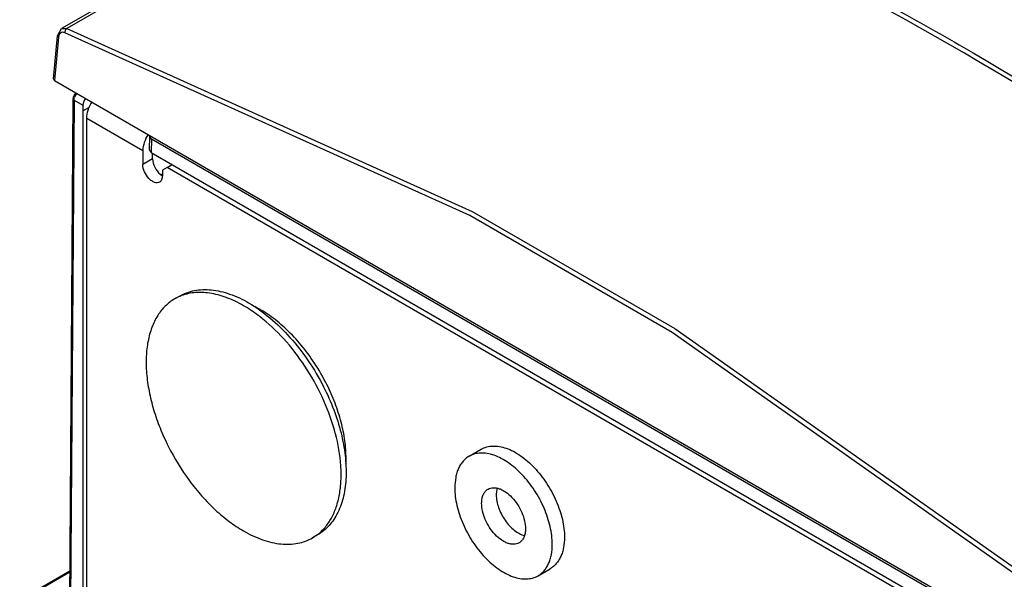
# Model space of a CAD drawing. Header units: millimetres. Extents: x 59 to 456, y 172 to 546.
# Tile 11 of 14: x 67 to 210, y 339 to 420. Entities that reach past the tile are written whole.
import ezdxf

# ---------------------------------------------------------------- set-up
doc = ezdxf.new("R2010")
doc.units = ezdxf.units.MM
doc.header["$LTSCALE"] = 46.725481
doc.layers.get('0').update_dxf_attribs({"linetype": 'CONTINUOUS'})

msp = doc.modelspace()

# ---------------------------------------------------------------- linework, layer by layer
at = {"color": 7, "linetype": 'Continuous'}
for p, q in [((293.12, 546.05), (73.11, 419.02)), ((293.92, 546.09), (73.88, 419.05)), ((72.51, 417.99), (73.11, 419.02)), ((73.11, 419.02), (73.88, 419.05)), ((73.11, 419.02), (73.11, 419.02)), ((71.95, 411.73), (72.51, 417.99)), ((72.66, 417.76), (72.09, 411.52)), ((132.31, 391.93), (73.59, 418.43)), ((72.09, 411.52), (220.59, 325.78)), ((74.25, 330.5), (74.8, 408.83)), ((74.92, 408.66), (74.36, 330.3)), ((74.92, 408.66), (76.19, 407.93)), ((76.19, 407.93), (76.2, 407.1)), ((76.2, 407.1), (77.14, 407.63)), ((76.2, 407.1), (76.2, 328.98)), ((76.76, 331.42), (76.76, 406.05)), ((76.76, 406.05), (84.89, 401.35)), ((85.83, 403.42), (85.8, 401.47)), ((86.12, 403.01), (85.83, 403.42)), ((86.12, 403.01), (86.09, 401.06)), ((207.27, 333.07), (86.12, 403.01)), ((85.8, 401.47), (86.09, 401.06)), ((84.89, 401.35), (84.89, 399.31)), ((86.31, 400.13), (84.89, 399.31)), ((86.09, 401.06), (207.3, 331.08)), ((86.31, 400.13), (86.31, 400.93)), ((88.43, 398.9), (87.72, 398.49)), ((88.43, 398.9), (89.13, 399.3)), ((205.1, 331.54), (88.43, 398.9)), ((87.52, 397.87), (87.72, 397.99)), ((87.56, 397.85), (87.72, 397.94)), ((87.72, 398.49), (87.72, 397.68)), ((90.24, 380.25), (89.51, 379.84)), ((162.05, 375.56), (217.19, 336.69)), ((109.72, 370.47), (109.71, 370.48)), ((109.79, 370.53), (109.78, 370.54)), ((132.22, 357.02), (133.99, 358.04)), ((110.24, 345.61), (109.51, 345.19)), ((74.32, 340.37), (67.02, 336.15)), ((74.32, 340.2), (67.23, 336.1)), ((142.22, 339.7), (143.99, 340.72))]:
    msp.add_line(p, q, dxfattribs=at)
for points in [[(73.88, 419.05), (132.65, 392.53), (162.05, 375.56)], [(216.97, 336.01), (161.68, 374.97), (132.31, 391.93)]]:
    msp.add_lwpolyline(points, dxfattribs=at)
for centre, radius, start, end in [((76.57, 408.53), 1.67, 155.2321, 162.4001), ((76.62, 408.49), 1.73, 144.411, 154.683), ((76.53, 408.55), 1.62, 137.4958, 144.4613), ((92.86, 374.02), 6.71, 112.8649, 119.9856), ((84.62, 353.92), 30.15, 26.5986, 33.4277), ((85.28, 353.09), 28.48, 14.6465, 14.8598), ((97.87, 356.68), 16.5, 357.5853, 0.0189), ((106.16, 351), 6.7, 300.0092, 307.059)]:
    msp.add_arc(centre, radius, start, end, dxfattribs=at)
for centre, major_axis, ratio, start_param, end_param in [((72.45, 411.72), (0.501, 0), 0.575763, 3.089369, 3.925625), ((76.91, 408.33), (0.497, 0.868), 0.599521, 1.176166, 2.354293), ((86.83, 403.42), (1, 0), 0.577342, 2.91749, 3.132865)]:
    msp.add_ellipse(centre, major_axis=major_axis, ratio=ratio, start_param=start_param, end_param=end_param, dxfattribs=at)
for points, knots in [([(270.88, 370.11), (263.72, 375.67), (235.64, 396.61), (205.77, 415.21), (182.74, 427.2)], [0, 0, 0, 0, 0.258827, 1, 1, 1, 1]), ([(183.16, 427.75), (190.65, 423.85), (221.31, 406.89), (250.31, 386.98), (271.29, 370.66)], [0, 0, 0, 0, 0.241262, 1, 1, 1, 1]), ([(73.88, 419.05), (73.83, 419.02), (73.65, 418.86), (73.57, 418.61), (73.59, 418.43)], [0, 0, 0, 0, 0.234357, 1, 1, 1, 1]), ([(72.51, 417.99), (72.51, 417.97), (72.52, 417.87), (72.6, 417.8), (72.66, 417.76)], [0, 0, 0, 0, 0.217974, 1, 1, 1, 1]), ([(72.96, 418.38), (72.92, 418.35), (72.79, 418.23), (72.71, 418.05), (72.68, 417.92)], [0, 0, 0, 0, 0.231173, 1, 1, 1, 1]), ([(73.59, 418.43), (73.48, 418.47), (73.26, 418.51), (73.04, 418.44), (72.96, 418.38)], [0, 0, 0, 0, 0.529468, 1, 1, 1, 1]), ([(74.8, 408.83), (74.8, 408.87), (74.81, 409.04), (74.87, 409.21), (74.92, 409.33)], [0, 0, 0, 0, 0.242189, 1, 1, 1, 1]), ([(74.8, 408.83), (74.8, 408.81), (74.81, 408.74), (74.87, 408.69), (74.92, 408.66)], [0, 0, 0, 0, 0.22124, 1, 1, 1, 1]), ([(74.92, 409.33), (74.91, 409.32), (74.99, 409.27), (75.02, 409.25), (75.06, 409.23)], [0, 0, 0, 0, 0.28456, 1, 1, 1, 1]), ([(74.92, 408.66), (74.92, 408.69), (74.92, 408.82), (74.95, 408.94), (74.98, 409.03)], [0, 0, 0, 0, 0.23424, 1, 1, 1, 1]), ([(76.76, 406.05), (76.76, 406.44), (76.92, 407.27), (77.29, 408.02), (77.53, 408.38)], [0, 0, 0, 0, 0.474851, 1, 1, 1, 1]), ([(85.66, 403.68), (85.42, 403.32), (85.06, 402.57), (84.89, 401.74), (84.89, 401.35)], [0, 0, 0, 0, 0.525149, 1, 1, 1, 1]), ([(86.31, 400.13), (86.31, 399.72), (86.55, 398.88), (87.06, 398.19), (87.39, 397.91)], [0, 0, 0, 0, 0.487022, 1, 1, 1, 1]), ([(87.31, 396.76), (87.21, 396.7), (86.95, 396.64), (86.55, 396.72), (86.14, 396.94), (85.6, 397.43), (85.09, 398.21), (84.89, 398.95), (84.89, 399.31)], [0, 0, 0, 0, 0.087144, 0.186844, 0.304506, 0.438635, 0.73008, 1, 1, 1, 1]), ([(87.72, 397.68), (87.72, 397.49), (87.67, 397.13), (87.44, 396.84), (87.31, 396.76)], [0, 0, 0, 0, 0.550842, 1, 1, 1, 1]), ([(87.39, 397.91), (87.42, 397.89), (87.52, 397.8), (87.63, 397.73), (87.72, 397.68)], [0, 0, 0, 0, 0.259482, 1, 1, 1, 1]), ([(90.24, 380.25), (90.56, 380.44), (91.26, 380.77), (92.39, 381.08), (93.59, 381.22), (94.85, 381.17), (96.16, 380.95), (98.01, 380.41), (99.36, 379.77), (100.24, 379.26)], [0, 0, 0, 0, 0.108048, 0.218133, 0.332107, 0.451504, 0.577465, 0.710723, 1, 1, 1, 1]), ([(99.51, 378.85), (98.71, 379.31), (97.11, 380.08), (94.67, 380.75), (92.69, 380.82), (91.25, 380.57), (90.58, 380.34), (90.26, 380.21)], [0, 0, 0, 0, 0.286981, 0.546458, 0.781433, 0.892178, 1, 1, 1, 1]), ([(89.51, 379.84), (89.02, 379.55), (88.08, 378.84), (86.96, 377.41), (86.12, 375.67), (85.57, 373.66), (85.33, 371.41), (85.39, 368.98), (85.76, 366.41), (86.41, 363.76), (87.35, 361.09), (88.95, 357.55), (90.99, 354.22), (93.41, 351.24), (95.34, 349.26), (97.36, 347.55), (98.79, 346.6), (99.51, 346.19)], [0, 0, 0, 0, 0.04282, 0.087408, 0.135198, 0.187114, 0.243569, 0.304535, 0.369642, 0.438259, 0.509567, 0.582612, 0.72963, 0.801628, 0.871241, 0.937598, 1, 1, 1, 1]), ([(102.31, 376.91), (102.08, 377.09), (101.18, 377.79), (100.24, 378.42), (99.51, 378.85)], [0, 0, 0, 0, 0.258299, 1, 1, 1, 1]), ([(100.24, 379.26), (101.32, 378.64), (103.46, 377.11), (106.35, 374.27), (108.97, 370.9), (110.44, 368.41), (111.1, 367.11)], [0, 0, 0, 0, 0.227813, 0.475012, 0.73505, 1, 1, 1, 1]), ([(109.78, 370.54), (109.19, 371.43), (107.94, 373.13), (105.83, 375.39), (103.57, 377.29), (101.94, 378.3), (101.12, 378.72)], [0, 0, 0, 0, 0.266571, 0.524778, 0.770232, 1, 1, 1, 1]), ([(112.81, 360.39), (112.39, 361.99), (111.25, 365.16), (108.86, 369.6), (105.89, 373.61), (103.54, 375.91), (102.31, 376.91)], [0, 0, 0, 0, 0.249188, 0.506245, 0.760071, 1, 1, 1, 1]), ([(111.1, 367.11), (111.66, 366.03), (112.63, 363.83), (113.69, 360.48), (114.3, 357.21), (114.45, 354.13), (114.11, 351.33), (113.42, 349.25), (112.62, 347.86), (111.93, 346.96), (111.14, 346.2), (110.54, 345.79), (110.24, 345.61)], [0, 0, 0, 0, 0.156227, 0.30723, 0.449932, 0.581923, 0.701813, 0.809666, 0.85973, 0.907724, 0.954246, 1, 1, 1, 1]), ([(114.37, 356.69), (114.37, 357.55), (114.24, 359.34), (113.69, 362.03), (112.81, 364.76), (112.03, 366.54), (111.59, 367.42)], [0, 0, 0, 0, 0.232304, 0.47841, 0.735587, 1, 1, 1, 1]), ([(110.2, 345.65), (110.61, 345.96), (111.38, 346.7), (112.31, 348.07), (113, 349.68), (113.46, 351.51), (113.68, 353.52), (113.63, 356.49), (113.23, 358.77), (112.84, 360.29)], [0, 0, 0, 0, 0.098826, 0.202489, 0.313326, 0.432812, 0.561591, 0.6996, 1, 1, 1, 1]), ([(144.29, 344.28), (144.29, 344.69), (144.23, 345.55), (144, 346.85), (143.62, 348.18), (142.94, 349.98), (142.01, 351.69), (140.88, 353.27), (139.95, 354.34), (138.97, 355.29), (137.95, 356.09), (136.91, 356.72), (135.88, 357.18), (134.87, 357.45), (133.9, 357.52), (133.01, 357.39), (132.46, 357.16), (132.22, 357.02)], [0, 0, 0, 0, 0.062403, 0.12876, 0.198373, 0.270371, 0.417389, 0.490435, 0.561742, 0.630359, 0.695466, 0.756432, 0.812886, 0.864803, 0.912592, 0.95718, 1, 1, 1, 1]), ([(133.99, 358.04), (134.23, 358.18), (134.78, 358.41), (135.67, 358.54), (136.64, 358.47), (137.64, 358.2), (138.68, 357.75), (139.71, 357.11), (140.74, 356.31), (141.72, 355.36), (142.64, 354.29), (143.77, 352.71), (144.7, 351), (145.39, 349.2), (145.77, 347.87), (146, 346.57), (146.06, 345.71), (146.06, 345.3)], [0, 0, 0, 0, 0.04282, 0.087408, 0.135198, 0.187114, 0.243568, 0.304534, 0.369641, 0.438258, 0.509565, 0.582611, 0.729629, 0.801626, 0.87124, 0.937597, 1, 1, 1, 1]), ([(132.22, 357.02), (132.05, 356.93), (131.74, 356.71), (131.32, 356.3), (130.96, 355.81), (130.67, 355.25), (130.43, 354.63), (130.21, 353.69), (130.15, 352.95), (130.15, 352.44)], [0, 0, 0, 0, 0.108047, 0.218132, 0.332106, 0.451502, 0.577464, 0.710722, 1, 1, 1, 1]), ([(130.15, 352.44), (130.15, 352.03), (130.2, 351.17), (130.43, 349.87), (130.81, 348.54), (131.5, 346.74), (132.43, 345.03), (133.56, 343.45), (134.48, 342.38), (135.47, 341.43), (136.49, 340.63), (137.53, 340), (138.56, 339.54), (139.57, 339.27), (140.53, 339.2), (141.43, 339.33), (141.97, 339.56), (142.22, 339.7)], [0, 0, 0, 0, 0.062403, 0.12876, 0.198373, 0.270371, 0.417389, 0.490435, 0.561742, 0.630359, 0.695466, 0.756432, 0.812886, 0.864803, 0.912592, 0.95718, 1, 1, 1, 1]), ([(134.04, 350.2), (134.04, 350.43), (134.07, 350.86), (134.25, 351.45), (134.5, 351.87), (134.75, 352.12), (134.89, 352.21), (134.97, 352.26)], [0, 0, 0, 0, 0.289589, 0.548629, 0.781634, 0.891835, 1, 1, 1, 1]), ([(134.97, 352.26), (135.08, 352.32), (135.32, 352.42), (135.73, 352.48), (136.16, 352.45), (136.61, 352.33), (137.08, 352.12), (137.72, 351.73), (138.49, 351.05), (139.27, 350.05), (139.89, 348.9), (140.29, 347.72), (140.4, 346.91), (140.4, 346.52)], [0, 0, 0, 0, 0.04285, 0.087468, 0.13529, 0.187241, 0.243733, 0.304739, 0.438374, 0.582681, 0.729797, 0.871351, 1, 1, 1, 1]), ([(136.29, 352.39), (136.27, 352.32), (136.19, 352), (136.16, 351.67), (136.16, 351.42)], [0, 0, 0, 0, 0.235349, 1, 1, 1, 1]), ([(136.16, 351.42), (136.16, 351.12), (136.22, 350.5), (136.48, 349.56), (136.88, 348.62), (137.41, 347.73), (138.04, 346.94), (138.74, 346.29), (139.47, 345.8), (139.99, 345.6), (140.24, 345.54)], [0, 0, 0, 0, 0.118564, 0.247599, 0.383199, 0.520672, 0.655117, 0.781972, 0.897601, 1, 1, 1, 1]), ([(139.47, 344.46), (139.36, 344.4), (139.11, 344.3), (138.71, 344.24), (138.27, 344.27), (137.82, 344.39), (137.36, 344.6), (136.71, 344.99), (135.95, 345.67), (135.16, 346.67), (134.54, 347.82), (134.14, 349), (134.04, 349.81), (134.04, 350.2)], [0, 0, 0, 0, 0.04285, 0.087468, 0.13529, 0.187241, 0.243733, 0.304739, 0.438374, 0.582681, 0.729797, 0.871351, 1, 1, 1, 1]), ([(99.51, 346.19), (100.39, 345.68), (101.74, 345.04), (103.58, 344.5), (104.9, 344.28), (106.16, 344.23), (107.36, 344.37), (108.49, 344.68), (109.18, 345.01), (109.51, 345.19)], [0, 0, 0, 0, 0.289277, 0.422534, 0.548495, 0.667892, 0.781867, 0.891952, 1, 1, 1, 1]), ([(140.4, 346.52), (140.4, 346.3), (140.36, 345.86), (140.19, 345.27), (139.94, 344.86), (139.68, 344.6), (139.54, 344.51), (139.47, 344.46)], [0, 0, 0, 0, 0.289589, 0.548629, 0.781634, 0.891835, 1, 1, 1, 1]), ([(142.22, 339.7), (142.38, 339.79), (142.7, 340.01), (143.11, 340.42), (143.47, 340.91), (143.77, 341.47), (144, 342.09), (144.23, 343.03), (144.29, 343.77), (144.29, 344.28)], [0, 0, 0, 0, 0.108047, 0.218132, 0.332106, 0.451502, 0.577464, 0.710722, 1, 1, 1, 1]), ([(146.06, 345.3), (146.06, 344.79), (146, 344.05), (145.77, 343.11), (145.54, 342.49), (145.24, 341.93), (144.88, 341.45), (144.46, 341.04), (144.15, 340.82), (143.99, 340.72)], [0, 0, 0, 0, 0.289278, 0.422536, 0.548497, 0.667894, 0.781867, 0.891952, 1, 1, 1, 1])]:
    msp.add_open_spline(points, degree=3, knots=knots, dxfattribs=at)
for points in [[(72.68, 417.92), (72.67, 417.87), (72.66, 417.81), (72.66, 417.76)], [(74.92, 409.33), (74.99, 409.48), (75.08, 409.61), (75.2, 409.73)]]:
    msp.add_open_spline(points, degree=3, dxfattribs=at)

doc.saveas('drawing.dxf')
